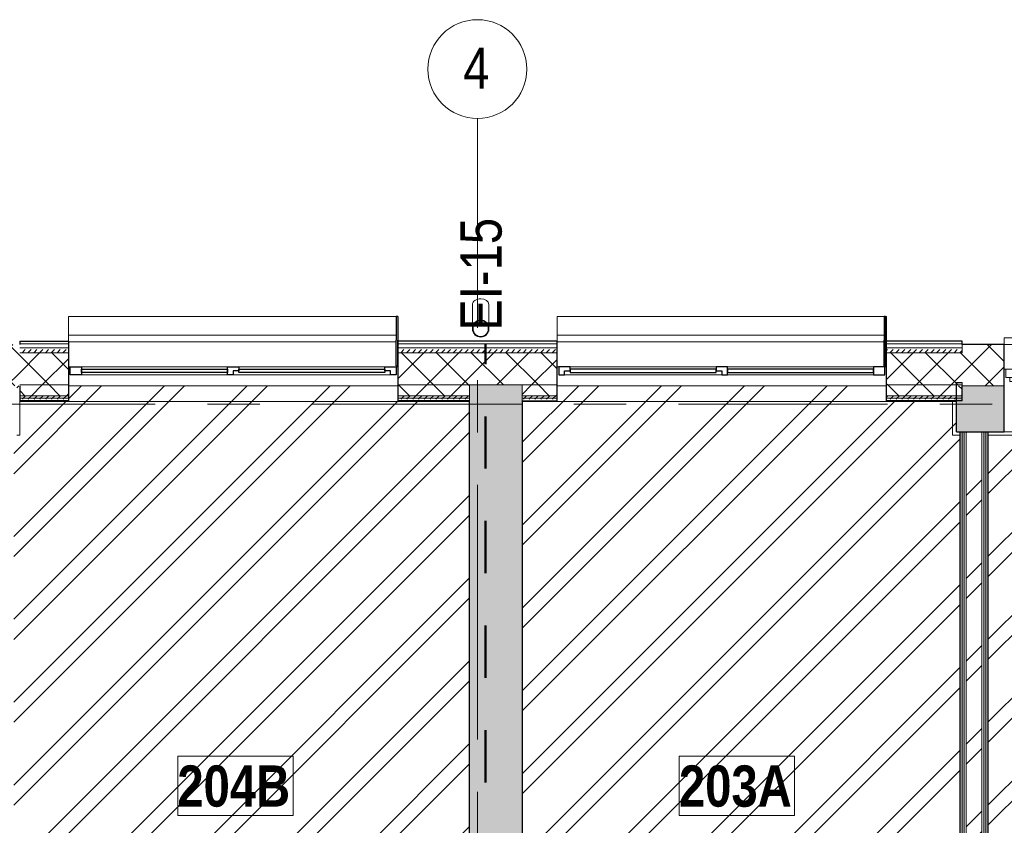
# Model space of a CAD drawing. Header units: millimetres. Extents: x -1660 to 55061, y -2461 to 22251.
# Tile 64 of 76: x 15222 to 21198, y 15444 to 20334. Entities that reach past the tile are written whole.
import ezdxf

# ---------------------------------------------------------------- set-up
doc = ezdxf.new("R2010")
doc.units = ezdxf.units.MM
doc.linetypes.add('Dash', pattern=[635, 317.5, -317.5])
doc.linetypes.add('Grid Line 1_2_', pattern=[2222.5, 1270, -317.5, 317.5, -317.5])
for name, color, linetype, lineweight in [('_Beyond_', 7, 'Continuous', 9), ('Common Edges', 7, 'Continuous', 9), ('Cut Pattern-3', 7, 'Continuous', 9), ('Floors', 7, 'Continuous', 9), ('Generic Models', 7, 'Continuous', 9), ('Generic Models-1', 7, 'Continuous', 25), ('Grids', 7, 'Continuous', 9), ('Grids-1', 7, 'Grid Line 1_2_', 9), ('Room Tags', 7, 'Continuous', 9), ('Walls', 7, 'Continuous', 9), ('Walls-1', 7, 'Continuous', 25), ('Windows', 7, 'Continuous', 9), ('Windows-1', 7, 'Continuous', 25)]:
    doc.layers.add(name, color=color, linetype=linetype, lineweight=lineweight)
for name, color, linetype, lineweight, true_color in [('_Tuletõkketsoon', 1, 'Dash', 50, 0xff0000), ('Color Fill-3', 7, 'Continuous', 9, 0xc0c040), ('Cut Pattern-1', 7, 'Continuous', 25, 0x787878), ('Cut Pattern-2', 7, 'Continuous', 9, 0x787878), ('Cut Pattern-4', 9, 'Continuous', 9, 0x808080), ('Text Notes-1', 1, 'Continuous', 9, 0xff0000)]:
    doc.layers.add(name, color=color, linetype=linetype, lineweight=lineweight, true_color=true_color)
doc.styles.add('Swis721 Cn BT', font='swissc.ttf', dxfattribs={"height": 250})
doc.styles.add('Swis721 Cn BT_B', font='swisscb.ttf', dxfattribs={"height": 250})
doc.styles.add('Swis721 Cn BT_I', font='swissci.ttf', dxfattribs={"height": 250})
pattern_1 = [(45, (0, 0), (0, 35.35534), [25, -25])]
pattern_2 = [(45, (0, 0), (-106.066, 106.066), []), (135, (0, 0), (-106.066, -106.066), [])]
pattern_3 = [(45, (0, 0), (-251.447, 251.447), []), (45, (0, 381), (-251.447, 251.447), [])]

# ---------------------------------------------------------------- blocks, each defined once
blk = doc.blocks.new('sma_W3 - -A-01 2700x1500mm-1795258-2 Korruse põrandate plaan')
at = {"layer": 'Windows'}
for p, q in [((-1350, 125.5), (-1350, 165.2)), ((-1350, 165.2), (1350, 165.2)), ((1350, 165.2), (1350, 125.5)), ((-1340, -24.5), (-1350, -24.5)), ((-1340, -74.5), (-1340, -24.5)), ((-1340, -24.5), (1340, -24.5)), ((1340, -24.5), (1340, -74.5)), ((1350, -24.5), (1340, -24.5)), ((1340, -74.5), (-1340, -74.5)), ((-1315, -99.5), (-1315, -74.5)), ((0, -99.5), (-1315, -99.5)), ((0, -74.5), (0, -99.5)), ((0, -99.5), (0, -74.5)), ((1305, -99.5), (0, -99.5)), ((1305, -74.5), (1305, -99.5))]:
    blk.add_line(p, q, dxfattribs=at)
blk = doc.blocks.new('1_0 W - 2x2 - -A-03-V10-2 Korruse põrandate plaan')
at = {"layer": 'Windows'}
for p, q in [((0, 19), (-955, 19)), ((920, 19), (35, 19)), ((-1000, -31), (-990, -31)), ((-920, -31), (-35, -31)), ((35, -31), (920, -31)), ((990, -31), (1000, -31)), ((-990, -223), (1000, -223)), ((1000, -186), (1000, -223))]:
    blk.add_line(p, q, dxfattribs=at)
at = {"layer": 'Windows-1'}
for p, q in [((-990, -31), (-990, 19)), ((-990, 19), (-955, 19)), ((-955, 19), (-955, -6)), ((-920, -16), (-920, 4)), ((-920, 4), (-35, 4)), ((-35, 4), (-35, -16)), ((0, -6), (0, 19)), ((0, 19), (35, 19)), ((35, 19), (35, -31)), ((35, -16), (35, 4)), ((35, 4), (920, 4)), ((920, -31), (920, 19)), ((920, 19), (990, 19)), ((920, 4), (920, -16)), ((990, 19), (990, -31)), ((-920, -31), (-990, -31)), ((-955, -6), (-920, -6)), ((-920, -6), (-920, -31)), ((-35, -16), (-920, -16)), ((-35, -6), (0, -6)), ((-35, -31), (-35, -6)), ((35, -31), (-35, -31)), ((920, -16), (35, -16)), ((990, -31), (920, -31))]:
    blk.add_line(p, q, dxfattribs=at)
blk = doc.blocks.new('1_0 W - 2x2 - -A-03-V11-2 Korruse põrandate plaan')
at = {"layer": 'Windows'}
for p, q in [((-1000, 186), (-1000, 223)), ((984.5, 223), (-1000, 223)), ((1000, 223), (994.5, 223)), ((1000, 223), (1000, 186)), ((-990, 31), (-1000, 31)), ((-920, 31), (-35, 31)), ((35, 31), (920, 31)), ((1000, 31), (990, 31)), ((0, -19), (-955, -19)), ((920, -19), (35, -19))]:
    blk.add_line(p, q, dxfattribs=at)
at = {"layer": 'Windows-1'}
for p, q in [((-920, 31), (-990, 31)), ((-990, 31), (-990, -19)), ((-955, -19), (-955, 6)), ((-955, 6), (-920, 6)), ((-920, 6), (-920, 31)), ((-35, 16), (-920, 16)), ((-920, 16), (-920, -4)), ((35, 31), (-35, 31)), ((-35, 31), (-35, 6)), ((-35, -4), (-35, 16)), ((-35, 6), (0, 6)), ((0, 6), (0, -19)), ((35, -19), (35, 31)), ((920, 16), (35, 16)), ((35, 16), (35, -4)), ((990, 31), (920, 31)), ((920, 31), (920, -19)), ((920, -4), (920, 16)), ((990, -19), (990, 31)), ((-990, -19), (-955, -19)), ((-920, -4), (-35, -4)), ((0, -19), (35, -19)), ((35, -4), (920, -4)), ((920, -19), (990, -19))]:
    blk.add_line(p, q, dxfattribs=at)
blk = doc.blocks.new('Generic Models 17 - Generic Models 49-1524752-2 Korruse põrandate plaan')
at = {"layer": 'Generic Models'}
for p, q in [((17970, 18605.3), (17970, 18459.2)), ((18070, 18459.2), (18070, 18605.3))]:
    blk.add_line(p, q, dxfattribs=at)
for start_param, end_param in [(1.570796, 3.141593), (0, 1.570796)]:
    blk.add_ellipse((18020, 18605.3), major_axis=(50, 0), ratio=0.707107, start_param=start_param, end_param=end_param, dxfattribs=at)
for points, knots in [([(17970.9, 18468.8), (17970.7, 18467.8), (17970.2, 18464.6), (17969.9, 18459.2), (17970.2, 18453.8), (17970.7, 18450.7), (17970.9, 18449.7)], [0.4386826, 0.4386826, 0.4386826, 0.4386826, 0.4583333, 0.5, 0.5416667, 0.5613174, 0.5613174, 0.5613174, 0.5613174]), ([(17979.7, 18488.8), (17978.6, 18487.3), (17976.4, 18484), (17973.7, 18478.4), (17972.1, 18473.9), (17971.5, 18471.4), (17971.4, 18471)], [0.2985189, 0.2985189, 0.2985189, 0.2985189, 0.3333333, 0.375, 0.4166667, 0.4244677, 0.4244677, 0.4244677, 0.4244677]), ([(17997.2, 18503.7), (17996.5, 18503.4), (17991.9, 18500.9), (17986.7, 18496.9), (17982.8, 18492.7), (17982, 18491.7)], [0.1506351, 0.1506351, 0.1506351, 0.1506351, 0.1666667, 0.25, 0.2749108, 0.2749108, 0.2749108, 0.2749108]), ([(18020, 18509.2), (18015.6, 18509.2), (18008.8, 18508.3), (18002.4, 18506.1), (18000.2, 18505.1)], [0, 0, 0, 0, 0.0833333, 0.1297812, 0.1297812, 0.1297812, 0.1297812]), ([(18039.8, 18505.1), (18037.6, 18506.1), (18031.2, 18508.3), (18024.4, 18509.2), (18020, 18509.2)], [0.8702188, 0.8702188, 0.8702188, 0.8702188, 0.9166667, 1, 1, 1, 1]), ([(18058, 18491.7), (18057.2, 18492.7), (18053.3, 18496.9), (18048.1, 18500.7), (18043.6, 18503.4), (18042.8, 18503.8)], [0.7250892, 0.7250892, 0.7250892, 0.7250892, 0.75, 0.8333333, 0.8493649, 0.8493649, 0.8493649, 0.8493649]), ([(18068.6, 18471), (18068.5, 18471.4), (18067.9, 18473.9), (18066.3, 18478.4), (18063.6, 18484), (18061.4, 18487.4), (18060.3, 18488.8)], [0.5755323, 0.5755323, 0.5755323, 0.5755323, 0.5833333, 0.625, 0.6666667, 0.7014811, 0.7014811, 0.7014811, 0.7014811]), ([(18069.1, 18449.7), (18069.3, 18450.7), (18069.8, 18453.8), (18070.1, 18459.2), (18069.8, 18464.6), (18069.3, 18467.8), (18069.1, 18468.8)], [0.4386826, 0.4386826, 0.4386826, 0.4386826, 0.4583333, 0.5, 0.5416667, 0.5613174, 0.5613174, 0.5613174, 0.5613174]), ([(17971.4, 18447.6), (17971.5, 18447.2), (17972.1, 18444.6), (17973.7, 18440), (17976.4, 18434.5), (17978.6, 18431.1), (17979.7, 18429.6)], [0.5745704, 0.5745704, 0.5745704, 0.5745704, 0.5833333, 0.625, 0.6666667, 0.7014811, 0.7014811, 0.7014811, 0.7014811]), ([(17982, 18426.8), (17982.8, 18425.8), (17986.7, 18421.6), (17991.9, 18417.8), (17996.4, 18415.1), (17997.2, 18414.6)], [0.7250892, 0.7250892, 0.7250892, 0.7250892, 0.75, 0.8333333, 0.8493649, 0.8493649, 0.8493649, 0.8493649]), ([(18000.2, 18413.3), (18002.4, 18412.4), (18008.8, 18410.1), (18015.6, 18409.2), (18020, 18409.2)], [0.8702188, 0.8702188, 0.8702188, 0.8702188, 0.9166667, 1, 1, 1, 1]), ([(18020, 18409.2), (18024.4, 18409.2), (18031.2, 18410.1), (18037.6, 18412.4), (18039.8, 18413.3)], [0, 0, 0, 0, 0.0833333, 0.1297812, 0.1297812, 0.1297812, 0.1297812]), ([(18042.8, 18414.7), (18043.5, 18415.1), (18048.1, 18417.6), (18053.3, 18421.6), (18057.2, 18425.8), (18058, 18426.8)], [0.1506351, 0.1506351, 0.1506351, 0.1506351, 0.1666667, 0.25, 0.2749108, 0.2749108, 0.2749108, 0.2749108]), ([(18060.3, 18429.7), (18061.4, 18431.1), (18063.6, 18434.5), (18066.3, 18440), (18067.9, 18444.6), (18068.5, 18447.2), (18068.6, 18447.6)], [0.2985189, 0.2985189, 0.2985189, 0.2985189, 0.3333333, 0.375, 0.4166667, 0.4254296, 0.4254296, 0.4254296, 0.4254296])]:
    blk.add_open_spline(points, degree=3, knots=knots, dxfattribs=at)
for points in [[(17972.9, 18468.4), (17973, 18469.1), (17973.2, 18469.8), (17973.3, 18470.5)], [(17981.3, 18487.6), (17982, 18488.6), (17982.7, 18489.5), (17983.5, 18490.4)], [(17998.1, 18502), (17999.1, 18502.4), (18000, 18502.9), (18001, 18503.4)], [(18039, 18503.3), (18040, 18502.9), (18040.9, 18502.4), (18041.9, 18502)], [(18056.5, 18490.4), (18057.3, 18489.5), (18058, 18488.6), (18058.7, 18487.6)], [(18066.7, 18470.5), (18066.8, 18469.8), (18067, 18469.1), (18067.1, 18468.4)], [(17973.3, 18448), (17973.2, 18448.6), (17973, 18449.3), (17972.9, 18450)], [(17983.5, 18428.1), (17982.7, 18429), (17982, 18429.9), (17981.3, 18430.8)], [(18001, 18415.2), (18000, 18415.6), (17999.1, 18416), (17998.1, 18416.5)], [(18041.9, 18416.5), (18040.9, 18416), (18040, 18415.6), (18039, 18415.1)], [(18058.7, 18430.8), (18058, 18429.9), (18057.3, 18428.9), (18056.5, 18428)], [(18067.1, 18450), (18067, 18449.3), (18066.8, 18448.6), (18066.7, 18448)]]:
    blk.add_open_spline(points, degree=3, dxfattribs=at)
at = {"layer": 'Generic Models-1'}
for radius, start, end in [(50, 90, 270), (48, 90, 270), (50, 270, 90), (48, 270, 90)]:
    blk.add_arc((18020, 18459.2), radius, start, end, dxfattribs=at)
blk = doc.blocks.new('Generic Models 18 - Generic Models 17-1525957-2 Korruse põrandate plaan')
at = {"layer": 'Generic Models'}
for p, q in [((15517.8, 18532.9), (17507.8, 18532.9)), ((15517.8, 18532.9), (15517.8, 18419.9)), ((18483.4, 18532.9), (20467.8, 18532.9)), ((18483.4, 18532.9), (18483.4, 18419.9)), ((20477.8, 18532.9), (20483.4, 18532.9)), ((20483.4, 18419.9), (20483.4, 18532.9))]:
    blk.add_line(p, q, dxfattribs=at)
at = {"layer": 'Generic Models-1'}
for p, q in [((17517.8, 18532.9), (17507.8, 18532.9)), ((17507.8, 18532.9), (17507.8, 18388.5)), ((17517.8, 18532.9), (17517.8, 18388.5)), ((20477.8, 18532.9), (20467.8, 18532.9)), ((20467.8, 18532.9), (20467.8, 18388.5)), ((20477.8, 18532.9), (20477.8, 18388.5)), ((17507.8, 18232.9), (17507.8, 18388.5)), ((17517.8, 18232.9), (17517.8, 18388.5)), ((20467.8, 18232.9), (20467.8, 18388.5)), ((20477.8, 18232.9), (20477.8, 18388.5)), ((17507.8, 18232.9), (17517.8, 18232.9)), ((20467.8, 18232.9), (20477.8, 18232.9))]:
    blk.add_line(p, q, dxfattribs=at)
blk = doc.blocks.new('Grid - M_Grid Head - Circle väike-415116-2 Korruse põrandate plaan')
at = {"layer": 'Grids'}
blk.add_circle((0, 0), 3, dxfattribs=at)
blk = doc.blocks.new('1_0 Room Tag - 2_5mm Nr-411650-2 Korruse põrandate plaan')
at = {"layer": 'Room Tags'}
for p, q in [((3.5, 1.8), (-3.5, 1.8)), ((-3.5, 1.8), (-3.5, -1.8)), ((3.5, 1.8), (3.5, -1.8)), ((3.5, -1.8), (-3.5, -1.8))]:
    blk.add_line(p, q, dxfattribs=at)

msp = doc.modelspace()

# ---------------------------------------------------------------- hatches: boundary and pattern name
at = {"layer": 'Color Fill-3'}
h = msp.add_hatch(dxfattribs=at)
h.set_pattern_fill('FP_3', color=256, style=0, pattern_type=2)
h.set_pattern_definition(pattern_3)
h.paths.add_polyline_path([(15183.3, 13151.6), (15183.3, 13236.1), (15173.3, 13236.1), (15173.3, 13151.6)], flags=0)
h.paths.add_polyline_path([(16063.3, 13151.6), (16073.3, 13151.6), (16073.3, 13236.1), (17951.7, 13236.1), (17951.7, 18020.9), (17517.8, 18020.9), (17517.8, 18111.9), (15517.8, 18111.9), (15517.8, 18020.9), (15221.8, 18020.9), (15221.8, 18111.9), (15204.3, 18111.6), (15204.3, 17811.9), (15185.8, 17811.9), (15185.8, 13236.1), (15198.3, 13236.1), (15198.3, 14086.1), (15248.3, 14086.1), (15248.5, 13236.1), (16063.3, 13236.1), (16063.3, 13186.1)], flags=0)
h = msp.add_hatch(dxfattribs=at)
h.set_pattern_fill('FP_3', color=256, style=0, pattern_type=2)
h.set_pattern_definition(pattern_3)
h.paths.add_polyline_path([(20941.7, 13151.6), (20941.7, 13236.1), (20931.7, 13236.1), (20931.7, 13151.6)], flags=0)
h.paths.add_polyline_path([(20041.7, 13151.6), (20051.7, 13151.6), (20051.7, 13236.1), (20866.7, 13236.1), (20866.7, 14086.1), (20916.7, 14086.1), (20916.7, 13236.1), (20929.2, 13236.1), (20929.2, 17831.9), (20907.1, 17831.9), (20907.1, 18020.9), (20483.4, 18020.9), (20483.4, 18111.9), (18483.4, 18111.9), (18483.4, 18020.9), (18271.7, 18020.9), (18271.7, 13236.1), (20041.7, 13236.1), (20041.7, 13186.1)], flags=0)
h = msp.add_hatch(dxfattribs=at)
h.set_pattern_fill('FP_3', color=256, style=0, pattern_type=2)
h.set_pattern_definition(pattern_3)
h.paths.add_polyline_path([(21095.7, 13151.6), (21095.7, 13236.1), (21085.7, 13236.1), (21085.7, 13151.6)], flags=0)
h.paths.add_polyline_path([(21975.7, 13151.6), (21985.7, 13151.6), (21985.7, 13236.1), (22965.8, 13236.1), (22965.8, 13767.1), (23835.8, 13767.1), (23835.8, 14291), (23945.8, 14291), (23945.8, 17831.9), (21098.2, 17831.9), (21098.2, 13236.1), (21110.7, 13236.1), (21110.7, 14086.1), (21160.7, 14086.1), (21160.7, 13236.1), (21975.7, 13236.1), (21975.7, 13186.1)], flags=0)
at = {"layer": 'Cut Pattern-1'}
msp.add_hatch(color=256, dxfattribs=at).paths.add_polyline_path([(18054.5, 12757.2), (18213.9, 12757.2), (18213.9, 13052.1), (18249.1, 13052.1), (18249.1, 13067.1), (18271.7, 13067.1), (18271.7, 18116.9), (17951.7, 18116.9), (17951.7, 12757.2)], flags=0)
h = msp.add_hatch(color=256, dxfattribs=at)
h.paths.add_polyline_path([(27129.3, 17831.9), (27252.1, 17831.9), (27252.1, 18111.9), (26917.3, 18111.9), (26917.3, 17831.9), (27034.3, 17831.9)], flags=0)
h.paths.add_polyline_path([(24217.3, 17831.9), (24217.3, 18111.9), (23897.3, 18111.9), (23897.3, 17831.9), (23945.8, 17831.9)], flags=0)
h.paths.add_polyline_path([(20907.1, 17831.9), (21197.3, 17831.9), (21197.3, 18111.9), (20942.1, 18111.9), (20934.5, 18050.9), (20907.1, 18050.9)], flags=0)
h.paths.add_polyline_path([(20942.1, 18111.9), (20933.4, 18116.9), (20907.1, 18116.9), (20907.1, 18112.3), (20923.6, 18112.1)], flags=0)
at = {"layer": 'Cut Pattern-2'}
h = msp.add_hatch(dxfattribs=at)
h.set_pattern_fill('FP_3', color=256, style=0, pattern_type=2)
h.set_pattern_definition(pattern_3)
h.paths.add_polyline_path([(20966.2, 13199.1), (21061.2, 13199.1), (21061.2, 17831.9), (20966.2, 17831.9), (20966.2, 13211.1)], flags=0)
at = {"layer": 'Cut Pattern-3'}
h = msp.add_hatch(dxfattribs=at)
h.set_pattern_fill('FP_1', color=256, style=0, pattern_type=2)
h.set_pattern_definition(pattern_1)
h.paths.add_polyline_path([(15291.6, 18035.9), (15517.8, 18035.9), (15517.8, 18050.9), (15221.8, 18050.8), (15221.8, 18035.9), (15248.5, 18035.9)], flags=0)
h.paths.add_polyline_path([(17951.7, 18035.9), (17951.7, 18050.9), (17517.8, 18050.9), (17517.8, 18035.9), (17770.7, 18035.9)], flags=0)
h = msp.add_hatch(dxfattribs=at)
h.set_pattern_fill('FP_1', color=256, style=0, pattern_type=2)
h.set_pattern_definition(pattern_1)
h.paths.add_polyline_path([(18271.7, 18035.9), (18483.4, 18035.9), (18483.4, 18050.9), (18271.7, 18050.8)], flags=0)
h.paths.add_polyline_path([(20483.4, 18035.9), (20907.1, 18035.9), (20907.1, 18050.9), (20483.4, 18050.9)], flags=0)
h = msp.add_hatch(dxfattribs=at)
h.set_pattern_fill('FP_1', color=256, style=0, pattern_type=2)
h.set_pattern_definition(pattern_1)
h.paths.add_polyline_path([(15517.8, 18020.9), (15517.8, 18035.9), (15221.8, 18035.9), (15221.8, 18020.9), (15308.8, 18020.9)], flags=0)
h.paths.add_polyline_path([(17517.8, 18020.9), (17951.7, 18020.9), (17951.7, 18035.9), (17517.8, 18035.9)], flags=0)
h = msp.add_hatch(dxfattribs=at)
h.set_pattern_fill('FP_1', color=256, style=0, pattern_type=2)
h.set_pattern_definition(pattern_1)
h.paths.add_polyline_path([(20907.1, 18020.9), (20907.1, 18035.9), (20483.4, 18035.9), (20483.4, 18020.9)], flags=0)
h.paths.add_polyline_path([(18401.3, 18020.9), (18483.4, 18020.9), (18483.4, 18035.9), (18271.7, 18035.9), (18271.7, 18020.9)], flags=0)
h = msp.add_hatch(dxfattribs=at)
h.set_pattern_fill('FP_1', color=256, style=0, pattern_type=2)
h.set_pattern_definition(pattern_1)
h.paths.add_polyline_path([(20941.7, 13236.1), (20941.7, 17831.9), (20929.2, 17831.9), (20929.2, 13236.1)], flags=0)
h = msp.add_hatch(dxfattribs=at)
h.set_pattern_fill('FP_1', color=256, style=0, pattern_type=2)
h.set_pattern_definition(pattern_1)
h.paths.add_polyline_path([(20954.2, 13223.6), (20954.2, 17831.9), (20941.7, 17831.9), (20941.7, 13223.6)], flags=0)
h = msp.add_hatch(dxfattribs=at)
h.set_pattern_fill('FP_1', color=256, style=0, pattern_type=2)
h.set_pattern_definition(pattern_1)
h.paths.add_polyline_path([(21081.2, 13223.6), (21085.7, 13223.6), (21085.7, 17831.9), (21073.2, 17831.9), (21073.2, 13223.6)], flags=0)
h = msp.add_hatch(dxfattribs=at)
h.set_pattern_fill('FP_1', color=256, style=0, pattern_type=2)
h.set_pattern_definition(pattern_1)
h.paths.add_polyline_path([(21098.2, 13236.1), (21098.2, 17831.9), (21085.7, 17831.9), (21085.7, 13236.1)], flags=0)
at = {"layer": 'Cut Pattern-4'}
h = msp.add_hatch(dxfattribs=at)
h.set_pattern_fill('FP_2', color=256, style=0, pattern_type=2)
h.set_pattern_definition(pattern_2)
h.paths.add_polyline_path([(15053.8, 18111.9), (15221.8, 18111.9), (15221.8, 18361.9), (14906.8, 18361.9), (14906.8, 18111.9), (15041.8, 18111.9)], flags=0)
h.paths.add_polyline_path([(8961.8, 18111.9), (9186.8, 18111.9), (9186.8, 18361.9), (8944.3, 18361.9), (8944.3, 18111.9)], flags=0)
h.paths.add_polyline_path([(11901.8, 18111.9), (12206.8, 18111.9), (12206.8, 18361.9), (11886.8, 18361.9), (11886.8, 18111.9)], flags=0)
h = msp.add_hatch(dxfattribs=at)
h.set_pattern_fill('FP_2', color=256, style=0, pattern_type=2)
h.set_pattern_definition(pattern_2)
h.paths.add_polyline_path([(20942.1, 18111.9), (21197.3, 18111.9), (21197.3, 18361.9), (20942.1, 18361.9), (20942.1, 18116.9)], flags=0)
h.paths.add_polyline_path([(23897.3, 18111.9), (24217.3, 18111.9), (24217.3, 18361.9), (23897.3, 18361.9), (23897.3, 18212.9)], flags=0)
h.paths.add_polyline_path([(27223.4, 18111.9), (27252.1, 18111.9), (27252.1, 18361.9), (26917.3, 18361.9), (26917.3, 18111.9)], flags=0)
h = msp.add_hatch(dxfattribs=at)
h.set_pattern_fill('FP_1', color=256, style=0, pattern_type=2)
h.set_pattern_definition(pattern_1)
h.paths.add_polyline_path([(15248.5, 18311.9), (15517.8, 18311.9), (15517.8, 18341.9), (15221.8, 18341.9), (15221.8, 18311.9)], flags=0)
h.paths.add_polyline_path([(17770.7, 18311.9), (17951.7, 18311.9), (17951.7, 18341.9), (17517.8, 18341.9), (17517.8, 18311.9)], flags=0)
h = msp.add_hatch(dxfattribs=at)
h.set_pattern_fill('FP_2', color=256, style=0, pattern_type=2)
h.set_pattern_definition(pattern_2)
h.paths.add_polyline_path([(15517.8, 18116.9), (15517.8, 18311.9), (15221.8, 18311.9), (15221.8, 18116.9), (15248.5, 18116.9)], flags=0)
h.paths.add_polyline_path([(17770.7, 18116.9), (17951.7, 18116.9), (17951.7, 18311.9), (17517.8, 18311.9), (17517.8, 18116.9)], flags=0)
h = msp.add_hatch(dxfattribs=at)
h.set_pattern_fill('FP_1', color=256, style=0, pattern_type=2)
h.set_pattern_definition(pattern_1)
h.paths.add_polyline_path([(20942.1, 18311.9), (20942.1, 18341.9), (20483.4, 18341.9), (20483.4, 18311.9), (20923.6, 18311.9)], flags=0)
h.paths.add_polyline_path([(18271.7, 18311.9), (18483.4, 18311.9), (18483.4, 18341.9), (17951.7, 18341.9), (17951.7, 18311.9), (18213.9, 18311.9)], flags=0)
h = msp.add_hatch(dxfattribs=at)
h.set_pattern_fill('FP_2', color=256, style=0, pattern_type=2)
h.set_pattern_definition(pattern_2)
h.paths.add_polyline_path([(20883.4, 18116.9), (20942.1, 18116.9), (20942.1, 18311.9), (20483.4, 18311.9), (20483.4, 18116.9)], flags=0)
h.paths.add_polyline_path([(18213.9, 18116.9), (18483.4, 18116.9), (18483.4, 18311.9), (17951.7, 18311.9), (17951.7, 18116.9), (18210.7, 18116.9)], flags=0)
h = msp.add_hatch(dxfattribs=at)
h.set_pattern_fill('FP_2', color=256, style=0, pattern_type=2)
h.set_pattern_definition(pattern_2)
h.paths.add_polyline_path([(15517.8, 18050.9), (15517.8, 18116.9), (15221.8, 18116.9), (15221.8, 18050.9), (15274.4, 18050.9)], flags=0)
h.paths.add_polyline_path([(17517.8, 18050.9), (17951.7, 18050.9), (17951.7, 18116.9), (17517.8, 18116.9), (17517.8, 18111.9)], flags=0)
h = msp.add_hatch(dxfattribs=at)
h.set_pattern_fill('FP_2', color=256, style=0, pattern_type=2)
h.set_pattern_definition(pattern_2)
h.paths.add_polyline_path([(20923.6, 18050.9), (20934.5, 18050.9), (20942.1, 18111.9), (20907.1, 18112.3), (20907.1, 18116.9), (20483.4, 18116.9), (20483.4, 18050.9), (20907.1, 18050.9)], flags=0)
h.paths.add_polyline_path([(18401.3, 18050.9), (18483.4, 18050.9), (18483.4, 18116.9), (18271.7, 18116.9), (18271.7, 18050.9)], flags=0)
h.paths.add_polyline_path([(20942.1, 18111.9), (20942.1, 18116.9), (20933.4, 18116.9)], flags=0)

# ---------------------------------------------------------------- linework, layer by layer
at = {"layer": '_Beyond_'}
for p, q in [((15517.8, 18377.9), (17507.8, 18377.9)), ((18483.4, 18377.9), (20467.8, 18377.9)), ((20477.8, 18377.9), (20483.4, 18377.9)), ((15221.8, 17811.9), (15221.8, 18020.9)), ((17951.7, 18015.9), (15221.8, 18015.9)), ((20907.1, 18015.9), (18271.7, 18015.9)), ((20883.4, 18020.9), (20883.4, 17811.9)), ((15221.8, 17811.9), (15204.3, 17811.9)), ((20929.2, 17811.9), (20883.4, 17811.9)), ((23945.8, 17811.9), (21098.2, 17811.9))]:
    msp.add_line(p, q, dxfattribs=at)
at = {"layer": '_Tuletõkketsoon'}
msp.add_line((18049.3, 11894.1), (18049.3, 18362.9), dxfattribs=at)
at = {"layer": 'Common Edges'}
for p, q in [((15221.8, 18366.9), (15517.8, 18366.9)), ((18483.4, 18366.9), (17517.8, 18366.9)), ((20942.1, 18366.9), (20483.4, 18366.9)), ((20942.1, 18311.9), (20942.1, 18362.9)), ((20942.1, 18361.9), (21197.3, 18361.9)), ((15221.8, 18341.9), (15517.8, 18341.9)), ((15221.8, 18311.9), (15517.8, 18311.9)), ((18483.4, 18341.9), (17517.8, 18341.9)), ((18483.4, 18311.9), (17517.8, 18311.9)), ((20942.1, 18341.9), (20483.4, 18341.9)), ((20942.1, 18311.9), (20483.4, 18311.9)), ((15221.8, 18116.9), (15517.8, 18116.9)), ((17517.8, 18116.9), (18483.4, 18116.9)), ((17951.7, 18116.9), (17951.7, 18020.9)), ((18271.7, 18020.9), (18271.7, 18116.9)), ((20942.1, 18116.9), (20483.4, 18116.9)), ((20942.1, 18111.9), (20942.1, 18131.9)), ((21197.3, 18111.9), (20942.1, 18111.9)), ((15221.8, 18050.9), (15517.8, 18050.9)), ((17517.8, 18050.9), (17951.7, 18050.9)), ((18483.4, 18050.9), (18271.7, 18050.9)), ((20942.1, 18050.9), (20483.4, 18050.9)), ((15221.8, 18035.9), (15517.8, 18035.9)), ((17517.8, 18035.9), (17951.7, 18035.9)), ((18483.4, 18035.9), (18271.7, 18035.9)), ((20942.1, 18035.9), (20483.4, 18035.9)), ((20941.7, 13236.1), (20941.7, 17831.9)), ((20954.2, 13211.1), (20954.2, 17831.9)), ((20966.2, 13199.1), (20966.2, 17831.9)), ((21061.2, 13199.1), (21061.2, 17831.9)), ((21073.2, 13211.1), (21073.2, 17831.9)), ((21085.7, 13236.1), (21085.7, 17831.9))]:
    msp.add_line(p, q, dxfattribs=at)
at = {"layer": 'Floors'}
for p, q in [((17517.8, 18111.9), (15517.8, 18111.9)), ((20483.4, 18111.9), (18483.4, 18111.9))]:
    msp.add_line(p, q, dxfattribs=at)
at = {"layer": 'Grids-1'}
for p, q in [((18000, 19734.2), (18000, 17234.2)), ((1439.8, 18000), (35035.1, 18000)), ((18000, 17234.2), (18000, 639.2))]:
    msp.add_line(p, q, dxfattribs=at)
at = {"layer": 'Walls'}
for p, q in [((21197.3, 18362.9), (23886.2, 18362.9)), ((23897.3, 17831.9), (21197.3, 17831.9))]:
    msp.add_line(p, q, dxfattribs=at)
at = {"layer": 'Walls-1'}
for p, q in [((15221.8, 18382.9), (15517.8, 18382.9)), ((15221.8, 18382.9), (15221.8, 18362.9)), ((15517.8, 18382.9), (15517.8, 18020.9)), ((17517.8, 18382.9), (17517.8, 18020.9)), ((18483.4, 18382.9), (17517.8, 18382.9)), ((18483.4, 18020.9), (18483.4, 18382.9)), ((20942.1, 18382.9), (20483.4, 18382.9)), ((20483.4, 18020.9), (20483.4, 18382.9)), ((20942.1, 18362.9), (20942.1, 18382.9)), ((21197.3, 18362.9), (20942.1, 18362.9)), ((21197.3, 17831.9), (21197.3, 18362.9)), ((15221.8, 18111.9), (15221.8, 18020.9)), ((20907.1, 18131.9), (20942.1, 18131.9)), ((20907.1, 17831.9), (20907.1, 18131.9)), ((20942.1, 18020.9), (20942.1, 18111.9)), ((15517.8, 18020.9), (15221.8, 18020.9)), ((17951.7, 18020.9), (17517.8, 18020.9)), ((17951.7, 13236.1), (17951.7, 18020.9)), ((18271.7, 18020.9), (18271.7, 13236.1)), ((18271.7, 18020.9), (18483.4, 18020.9)), ((20942.1, 18020.9), (20483.4, 18020.9)), ((20907.1, 17831.9), (21197.3, 17831.9)), ((20929.2, 13236.1), (20929.2, 17831.9)), ((21098.2, 17831.9), (21098.2, 13236.1))]:
    msp.add_line(p, q, dxfattribs=at)

# ---------------------------------------------------------------- block references
at = {"layer": 'Generic Models'}
for name in ['Generic Models 17 - Generic Models 49-1524752-2 Korruse põrandate plaan', 'Generic Models 18 - Generic Models 17-1525957-2 Korruse põrandate plaan']:
    msp.add_blockref(name, (0, 0), dxfattribs=at)
at = {"layer": 'Grids', "xscale": 99.99999999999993, "yscale": 99.99999999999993, "zscale": 99.99999999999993, "rotation": 180}
msp.add_blockref('Grid - M_Grid Head - Circle väike-415116-2 Korruse põrandate plaan', (18000, 20034.2), dxfattribs=at)
at = {"layer": 'Room Tags', "xscale": 99.99999999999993, "yscale": 99.99999999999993, "zscale": 99.99999999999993}
for p in [(16531, 15683.1), (19575.4, 15683.1)]:
    msp.add_blockref('1_0 Room Tag - 2_5mm Nr-411650-2 Korruse põrandate plaan', p, dxfattribs=at)
at = {"layer": 'Windows', "rotation": 180}
msp.add_blockref('1_0 W - 2x2 - -A-03-V10-2 Korruse põrandate plaan', (16517.8, 18196.9), dxfattribs=at)
at = {"layer": 'Windows'}
for name, p in [('1_0 W - 2x2 - -A-03-V11-2 Korruse põrandate plaan', (19483.4, 18196.9)), ('sma_W3 - -A-01 2700x1500mm-1795258-2 Korruse põrandate plaan', (22547.3, 18237.4))]:
    msp.add_blockref(name, p, dxfattribs=at)

# ---------------------------------------------------------------- texts
at = {"layer": 'Grids', "insert": (17914.1, 20164.6), "char_height": 250, "width": 200.422, "attachment_point": 1, "style": 'Swis721 Cn BT'}
msp.add_mtext('\\fSwis721 Cn BT|b0|i0|c186|p34|;4', dxfattribs=at)
at = {"layer": 'Room Tags', "char_height": 250, "width": 849.789, "attachment_point": 1, "style": 'Swis721 Cn BT_B'}
for s, insert in [('204B', (16178.8, 15807.6)), ('203A', (19223.3, 15807.6))]:
    msp.add_mtext(s, dxfattribs=dict(at, insert=insert))
at = {"layer": 'Text Notes-1', "insert": (17896.8, 18446.5), "char_height": 250, "width": 817.721, "attachment_point": 1, "rotation": 90, "style": 'Swis721 Cn BT_I'}
msp.add_mtext('EI-15', dxfattribs=at)

doc.saveas('drawing.dxf')
